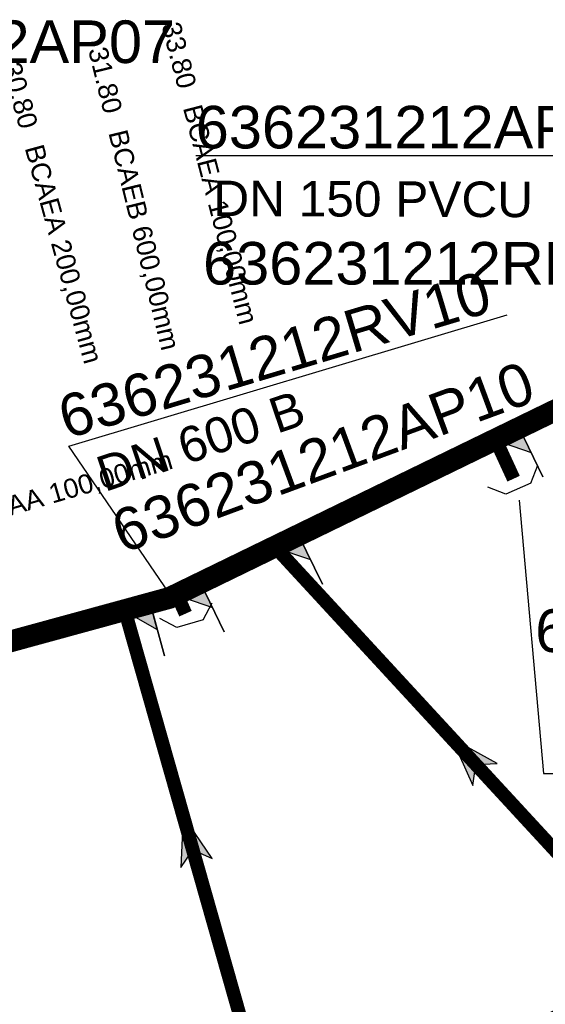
# Model space of a CAD drawing. Extents: x 356718 to 357658, y 5762241 to 5762615.
# Tile 75 of 157: x 357112 to 357122, y 5762377 to 5762395. Entities that reach past the tile are written whole.
import ezdxf
from ezdxf.enums import TextEntityAlignment as Align

# ---------------------------------------------------------------- set-up
doc = ezdxf.new("R2010")
doc.units = 0
doc.header["$MEASUREMENT"] = 0
doc.linetypes.add('AUSGEZOGEN', pattern=[0])
doc.linetypes.add('GESTRICHELT2', pattern=[4, 2, -2])
doc.layers.get('0').update_dxf_attribs({"linetype": 'AUSGEZOGEN'})
for name, color, linetype, true_color in [('111_00131_Symbol', 7, 'AUSGEZOGEN', 0x000000), ('114_00133_Schachtnummer', 7, 'AUSGEZOGEN', 0x000000), ('121_10374_Haltungen_Regenwasser', 5, 'GESTRICHELT2', 0x0000ff), ('121_10397_Haltungen_Regenwasser', 5, 'GESTRICHELT2', 0x0000ff), ('123_00137_Fliessrichtungspfeil', 7, 'AUSGEZOGEN', 0x000000), ('124_10626_Standard__Laenge____1', 7, 'AUSGEZOGEN', 0x000000), ('141_10868_Stutzen__141_', 7, 'AUSGEZOGEN', 0x000000)]:
    doc.layers.add(name, color=color, linetype=linetype, true_color=true_color)
doc.styles.add('ARIAL', font='arial.ttf', dxfattribs={"height": 1.5})
doc.styles.get("Standard").update_dxf_attribs({"font": 'arial.ttf', "height": 1})

# ---------------------------------------------------------------- blocks, each defined once
blk = doc.blocks.new('F00')
at = {"color": 0}
blk.add_circle((0, 0), 0.1, dxfattribs=at)
blk = doc.blocks.new('TEILSTRECKE_E')
at = {"color": 0, "linetype": 'AUSGEZOGEN'}
for points in [[(0, 0.25), (-0.25, 0.5)], [(0, 0.25), (0, -0.25)], [(0, -0.25), (-0.25, -0.5)]]:
    blk.add_lwpolyline(points, dxfattribs=at)
blk = doc.blocks.new('FLI')
at = {"color": 0, "linetype": 'AUSGEZOGEN'}
blk.add_lwpolyline([(-0.4, 0), (-0.9, -0.6), (0.9, 0), (-0.9, 0.6), (-0.4, 0)], close=True, dxfattribs=at)
at = {"color": 0}
for points in [[(-0.4, 0), (0.9, 0), (-0.9, 0.6)], [(-0.9, -0.6), (0.9, 0), (-0.4, 0)]]:
    blk.add_solid(points, dxfattribs=at)

msp = doc.modelspace()

# ---------------------------------------------------------------- linework, layer by layer
at = {"layer": '114_00133_Schachtnummer', "color": 18, "linetype": 'AUSGEZOGEN', "true_color": 0x000000}
for points in [[(357124.98, 5762387.148), (357123.599, 5762392.418), (357115.268, 5762392.418)], [(357115.044, 5762384), (357112.938, 5762387.087), (357120.977, 5762389.499)], [(357121.201, 5762386.096), (357121.645, 5762381.079), (357130.038, 5762381.079)]]:
    msp.add_lwpolyline(points, dxfattribs=at)
at = {"layer": '121_10374_Haltungen_Regenwasser', "color": 5, "linetype": 'GESTRICHELT2', "true_color": 0x0000ff, "const_width": 0.4}
msp.add_lwpolyline([(357162.972, 5762354.752), (357149.979, 5762383.838), (357139.462, 5762393.032), (357135.319, 5762393.03), (357132.318, 5762392.834), (357114.79, 5762384.301), (357108.506, 5762382.581), (357102.486, 5762382.581), (357086.508, 5762392.745)], dxfattribs=at)
at = {"layer": '121_10397_Haltungen_Regenwasser', "color": 5, "linetype": 'GESTRICHELT2', "true_color": 0x0000ff, "const_width": 0.25}
for points in [[(357121.098, 5762386.488), (357120.808, 5762387.119)], [(357121.073, 5762376.229), (357123.817, 5762377.538), (357116.788, 5762385.166)], [(357115.08, 5762384.01), (357114.962, 5762384.274)], [(357116.326, 5762375.753), (357113.993, 5762383.98)]]:
    msp.add_lwpolyline(points, dxfattribs=at)
at = {"layer": '141_10868_Stutzen__141_', "color": 18, "linetype": 'AUSGEZOGEN', "true_color": 0x000000}
for points in [[(357121.198, 5762387.421), (357120.749, 5762387.202), (357121.417, 5762386.971)], [(357121.198, 5762387.421), (357121.636, 5762386.522)], [(357117.152, 5762385.451), (357116.703, 5762385.232), (357117.371, 5762385.002)], [(357117.152, 5762385.451), (357117.59, 5762384.552)], [(357115.354, 5762384.576), (357114.905, 5762384.357), (357115.573, 5762384.126)], [(357115.354, 5762384.576), (357115.792, 5762383.677)], [(357114.431, 5762384.203), (357113.948, 5762384.071), (357114.563, 5762383.72)], [(357114.431, 5762384.203), (357114.695, 5762383.238)]]:
    msp.add_lwpolyline(points, close=True, dxfattribs=at)
at = {"layer": '141_10868_Stutzen__141_', "color": 18, "true_color": 0x000000}
for points in [[(357121.198, 5762387.421), (357120.749, 5762387.202), (357121.417, 5762386.971)], [(357117.152, 5762385.451), (357116.703, 5762385.232), (357117.371, 5762385.002)], [(357115.354, 5762384.576), (357114.905, 5762384.357), (357115.573, 5762384.126)], [(357114.431, 5762384.203), (357113.948, 5762384.071), (357114.563, 5762383.72)]]:
    msp.add_solid(points, dxfattribs=at)

# ---------------------------------------------------------------- block references
at = {"layer": '111_00131_Symbol', "color": 18, "true_color": 0x000000}
for name, p, rotation in [('F00', (357120.766, 5762387.21), 26), ('TEILSTRECKE_E', (357121.182, 5762386.306), 293.6), ('F00', (357116.72, 5762385.24), 26), ('F00', (357114.921, 5762384.365), 26), ('F00', (357113.966, 5762384.076), 15.3), ('TEILSTRECKE_E', (357115.162, 5762383.826), 286.6)]:
    msp.add_blockref(name, p, dxfattribs=dict(at, rotation=rotation))
at = {"layer": '123_00137_Fliessrichtungspfeil', "color": 18, "true_color": 0x000000, "xscale": 0.5, "yscale": 0.5, "zscale": 0.5}
for p, rotation in [((357120.269, 5762381.389), 132.6), ((357115.16, 5762379.866), 105.8)]:
    msp.add_blockref('FLI', p, dxfattribs=dict(at, rotation=rotation))

# ---------------------------------------------------------------- texts
at = {"layer": '114_00133_Schachtnummer', "color": 18, "true_color": 0x000000, "style": 'ARIAL'}
for s, p in [('636231212AP07', (357106.757, 5762394.901)), ('636231212AP53', (357115.268, 5762393.333)), ('636231212RR53', (357115.402, 5762390.834)), ('636231212AP12', (357121.494, 5762384.089))]:
    msp.add_text(s, height=0.78136, dxfattribs=at).set_placement(p, align=Align.TOP_LEFT)
for s, rotation, p in [('636231212RV10', 16.7, (357112.675, 5762387.964)), ('636231212AP10', 20.3, (357113.649, 5762385.842))]:
    msp.add_text(s, height=0.78136, rotation=rotation, dxfattribs=at).set_placement(p, align=Align.TOP_LEFT)
at = {"layer": '124_10626_Standard__Laenge____1', "color": 18, "true_color": 0x000000, "style": 'ARIAL'}
for s, height, rotation, p in [('DN 150 PVCU', 0.65113, 359.8, (357115.592, 5762391.96)), ('DN 600 B', 0.6511, 18.7, (357113.387, 5762386.857))]:
    msp.add_text(s, height=height, rotation=rotation, dxfattribs=at).set_placement(p, align=Align.TOP_LEFT)
at = {"layer": '141_10868_Stutzen__141_', "color": 18, "true_color": 0x000000}
for s, height, rotation, p in [('33.80', 0.3533, 284.6, (357114.978, 5762394.904)), ('31.80', 0.3533, 283.7, (357113.636, 5762394.448)), ('30.80', 0.3533, 285.4, (357112.053, 5762394.168)), ('BCAEA 100,00mm', 0.35326, 284.6, (357115.373, 5762393.387)), ('BCAEB 600,00mm', 0.35326, 283.7, (357114.007, 5762392.925)), ('BCAEA 200,00mm', 0.35326, 285.4, (357112.469, 5762392.656)), ('BCAAA 100,00mm', 0.35326, 16.2, (357110.799, 5762385.864))]:
    msp.add_text(s, height=height, rotation=rotation, dxfattribs=at).set_placement(p, align=Align.TOP_LEFT)

doc.saveas('drawing.dxf')
